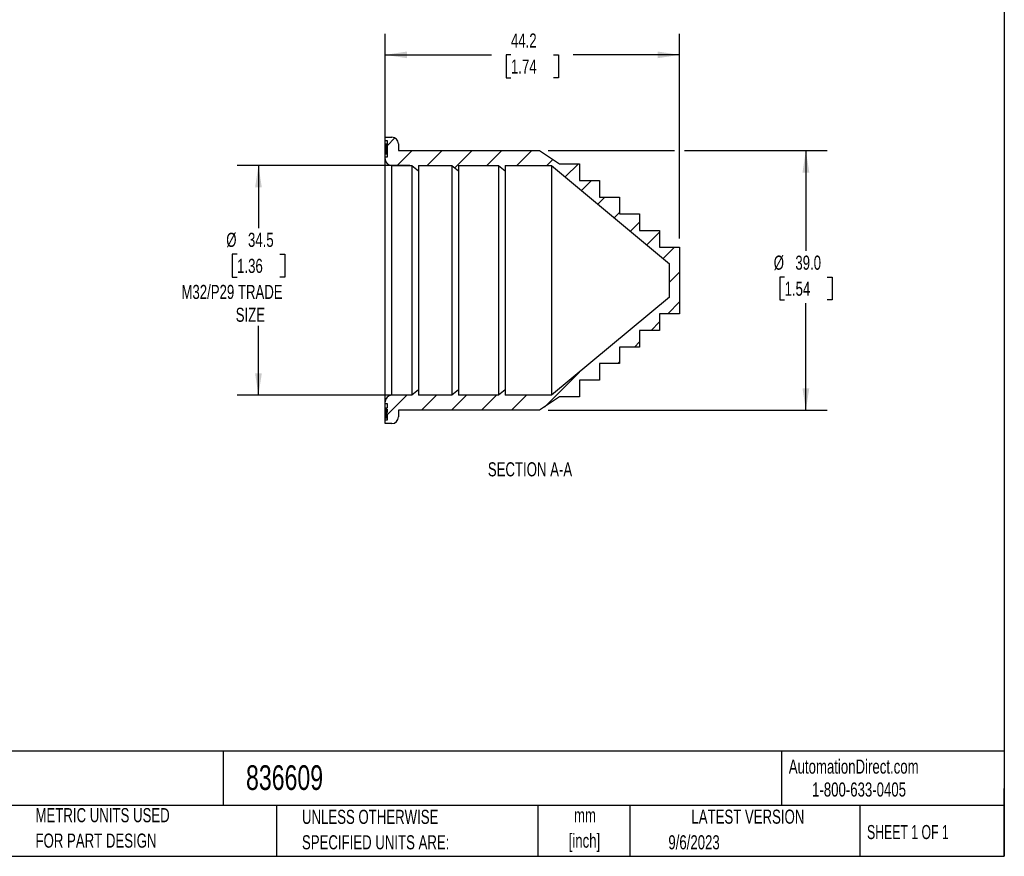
# Model space of a CAD drawing. Header units: millimetres. Extents: x 6 to 273, y 6 to 210.
# Tile 2 of 3: x 125 to 273, y 6 to 132. Entities that reach past the tile are written whole.
import ezdxf

# ---------------------------------------------------------------- set-up
doc = ezdxf.new("R2010")
doc.units = ezdxf.units.MM
doc.layers.add('DIMENSIONS', color=140, linetype='Continuous', lineweight=25)
doc.layers.add('TEXT', color=140, linetype='Continuous', lineweight=25)
doc.layers.add('HATCH', color=6, linetype='Continuous')
doc.styles.add('SLDTEXTSTYLE0', font='TXT', dxfattribs={"width": 0.7})
doc.styles.add('SLDTEXTSTYLE1', font='TXT', dxfattribs={"width": 0.65})
doc.dimstyles.new('SLDDIMSTYLE1', dxfattribs={"dimtxt": 2.158008, "dimasz": 3.302, "dimexe": 0, "dimexo": 0.0625, "dimgap": 0.539502, "dimtad": 0, "dimtih": 1, "dimtoh": 1, "dimrnd": 1e-09, "dimzin": 12, "dimdsep": 46, "dimtxsty": 'SLDTEXTSTYLE0', "dimsah": 1, "dimcen": 0.09, "dimadec": 0, "dimazin": 3, "dimtfac": 1, "dimtofl": 0, "dimtmove": 0, "dimatfit": 3, "dimfxl": 0, "dimfrac": 2, "dimtolj": 1, "dimtzin": 12, "dimarcsym": 0})
doc.dimstyles.new('SLDDIMSTYLE2', dxfattribs={"dimtxt": 2.158008, "dimasz": 3.302, "dimexe": 0, "dimexo": 0.0625, "dimgap": 0.539502, "dimtad": 0, "dimtih": 1, "dimtoh": 1, "dimrnd": 1e-09, "dimzin": 4, "dimdsep": 46, "dimtxsty": 'SLDTEXTSTYLE0', "dimsah": 1, "dimcen": 0.09, "dimadec": 0, "dimazin": 1, "dimtfac": 1, "dimtofl": 0, "dimtmove": 0, "dimatfit": 3, "dimfxl": 0, "dimfrac": 2, "dimtolj": 1, "dimtzin": 12, "dimarcsym": 0})

# ---------------------------------------------------------------- blocks, each defined once
blk = doc.blocks.new('SW_NOTE_0')
at = {"layer": 'TEXT', "color": 0, "char_height": 2.117, "attachment_point": 2, "style": 'SLDTEXTSTYLE0'}
for s, insert in [('mm', (2.84, 2.73)), ('[inch]', (2.76, -1.09))]:
    blk.add_mtext(s, dxfattribs=dict(at, insert=insert))
blk = doc.blocks.new('SW_NOTE_0_1')
at = {"layer": 'TEXT', "color": 0, "char_height": 2.1167, "attachment_point": 1, "style": 'SLDTEXTSTYLE0'}
for s, insert in [('UNLESS OTHERWISE', (0, 2.73)), ('SPECIFIED UNITS ARE:', (0, -1.09))]:
    blk.add_mtext(s, dxfattribs=dict(at, insert=insert))
blk = doc.blocks.new('SW_NOTE_0_5')
at = {"layer": 'TEXT', "color": 0, "char_height": 2.1167, "attachment_point": 1, "style": 'SLDTEXTSTYLE0'}
for s, insert in [('METRIC UNITS USED', (0, 2.73)), ('FOR PART DESIGN', (0, -1.09))]:
    blk.add_mtext(s, dxfattribs=dict(at, insert=insert))
blk = doc.blocks.new('_D_1')
at = {"layer": 'DIMENSIONS'}
for p, q in [((183.82, 110.07), (157.9, 110.07)), ((161.07, 110.07), (161.07, 100.67)), ((157.87, 96.76), (157.14, 96.76)), ((157.14, 96.76), (157.14, 93.33)), ((164.28, 96.76), (165.01, 96.76)), ((165.01, 96.76), (165.01, 93.33)), ((157.14, 93.33), (157.87, 93.33)), ((165.01, 93.33), (164.28, 93.33)), ((161.07, 75.57), (161.07, 85.99)), ((183.82, 75.57), (157.9, 75.57))]:
    blk.add_line(p, q, dxfattribs=at)
for points in [[(161.07, 110.07), (160.57, 106.77), (161.58, 106.77)], [(161.07, 75.57), (161.58, 78.87), (160.57, 78.87)]]:
    blk.add_solid(points, dxfattribs=at)
at = {"layer": 'DIMENSIONS', "attachment_point": 1, "style": 'SLDTEXTSTYLE0'}
for s, insert, char_height in [('%%c', (156.24, 99.97), 2.117), ('34.5', (159.5, 99.97), 2.117), ('1.36', (157.87, 96.06), 2.117), ('M32/P29 TRADE', (149.51, 92.15), 2.1167), ('SIZE', (157.66, 88.72), 2.117)]:
    blk.add_mtext(s, dxfattribs=dict(at, insert=insert, char_height=char_height))
blk = doc.blocks.new('_D_2')
at = {"layer": 'DIMENSIONS'}
for p, q in [((180.09, 112.34), (180.09, 129.86)), ((224.29, 99.09), (224.29, 129.86)), ((180.09, 126.68), (196.06, 126.68)), ((198.98, 126.68), (198.26, 126.68)), ((198.26, 126.68), (198.26, 123.25)), ((205.39, 126.68), (206.12, 126.68)), ((206.12, 126.68), (206.12, 123.25)), ((224.29, 126.68), (208.32, 126.68)), ((198.26, 123.25), (198.98, 123.25)), ((206.12, 123.25), (205.39, 123.25))]:
    blk.add_line(p, q, dxfattribs=at)
for points in [[(180.09, 126.68), (183.39, 126.18), (183.39, 127.19)], [(224.29, 126.68), (220.99, 127.19), (220.99, 126.18)]]:
    blk.add_solid(points, dxfattribs=at)
at = {"layer": 'DIMENSIONS', "char_height": 2.117, "attachment_point": 1, "style": 'SLDTEXTSTYLE0'}
for s, insert in [('44.2', (198.98, 129.89)), ('1.74', (198.98, 125.98))]:
    blk.add_mtext(s, dxfattribs=dict(at, insert=insert))
blk = doc.blocks.new('_D_3')
at = {"layer": 'DIMENSIONS'}
for p, q in [((204.56, 112.32), (223.53, 112.32)), ((225.05, 112.32), (246.44, 112.32)), ((243.26, 112.32), (243.26, 97.24)), ((240.06, 93.33), (239.33, 93.33)), ((239.33, 93.33), (239.33, 89.9)), ((246.47, 93.33), (247.19, 93.33)), ((247.19, 93.33), (247.19, 89.9)), ((239.33, 89.9), (240.06, 89.9)), ((243.26, 73.32), (243.26, 89.42)), ((247.19, 89.9), (246.47, 89.9)), ((204.56, 73.32), (246.44, 73.32))]:
    blk.add_line(p, q, dxfattribs=at)
for points in [[(243.26, 112.32), (242.75, 109.02), (243.77, 109.02)], [(243.26, 73.32), (243.77, 76.62), (242.75, 76.62)]]:
    blk.add_solid(points, dxfattribs=at)
at = {"layer": 'DIMENSIONS', "char_height": 2.117, "attachment_point": 1, "style": 'SLDTEXTSTYLE0'}
for s, insert in [('%%c', (238.43, 96.54)), ('39.0', (241.68, 96.54)), ('1.54', (240.06, 92.63))]:
    blk.add_mtext(s, dxfattribs=dict(at, insert=insert))

msp = doc.modelspace()

# ---------------------------------------------------------------- hatches: boundary and pattern name
at = {"layer": 'HATCH'}
h = msp.add_hatch(dxfattribs=at)
h.set_pattern_fill('ANSI31', color=256, style=0)
edge = h.paths.add_edge_path(flags=0)
edge.add_line((180.389, 73.687), (180.189, 73.687))
edge.add_line((180.189, 73.687), (180.189, 73.51))
edge.add_line((180.189, 73.51), (180.389, 73.51))
edge.add_line((180.389, 73.51), (180.389, 72.974))
edge.add_line((180.389, 72.974), (180.189, 72.974))
edge.add_line((180.189, 72.974), (180.189, 72.797))
edge.add_line((180.189, 72.797), (180.389, 72.797))
edge.add_line((180.389, 72.797), (180.389, 71.82))
edge.add_line((180.389, 71.82), (180.089, 71.82))
edge.add_line((180.089, 71.82), (180.089, 71.32))
edge.add_line((180.089, 71.32), (181.089, 71.32))
edge.add_arc((181.089, 72.32), 1, 270, 360)
edge.add_line((182.089, 72.32), (182.089, 73.32))
edge.add_line((182.089, 73.32), (203.289, 73.32))
edge.add_line((203.289, 73.32), (206.289, 75.32))
edge.add_line((206.289, 75.32), (209.289, 75.32))
edge.add_line((209.289, 75.32), (209.289, 77.82))
edge.add_line((209.289, 77.82), (212.289, 77.82))
edge.add_line((212.289, 77.82), (212.289, 80.32))
edge.add_line((212.289, 80.32), (215.289, 80.32))
edge.add_line((215.289, 80.32), (215.289, 82.82))
edge.add_line((215.289, 82.82), (218.289, 82.82))
edge.add_line((218.289, 82.82), (218.289, 85.32))
edge.add_line((218.289, 85.32), (221.289, 85.32))
edge.add_line((221.289, 85.32), (221.289, 87.82))
edge.add_line((221.289, 87.82), (224.289, 87.82))
edge.add_line((224.289, 87.82), (224.289, 97.82))
edge.add_line((224.289, 97.82), (221.289, 97.82))
edge.add_line((221.289, 97.82), (221.289, 100.32))
edge.add_line((221.289, 100.32), (218.289, 100.32))
edge.add_line((218.289, 100.32), (218.289, 102.82))
edge.add_line((218.289, 102.82), (215.289, 102.82))
edge.add_line((215.289, 102.82), (215.289, 105.32))
edge.add_line((215.289, 105.32), (212.289, 105.32))
edge.add_line((212.289, 105.32), (212.289, 107.82))
edge.add_line((212.289, 107.82), (209.289, 107.82))
edge.add_line((209.289, 107.82), (209.289, 110.32))
edge.add_line((209.289, 110.32), (206.289, 110.32))
edge.add_line((206.289, 110.32), (203.289, 112.32))
edge.add_line((203.289, 112.32), (182.089, 112.32))
edge.add_line((182.089, 112.32), (182.089, 113.32))
edge.add_arc((181.089, 113.32), 1, 0, 90)
edge.add_line((181.089, 114.32), (180.089, 114.32))
edge.add_line((180.089, 114.32), (180.089, 113.82))
edge.add_line((180.089, 113.82), (180.389, 113.82))
edge.add_line((180.389, 113.82), (180.389, 111.32))
edge.add_line((180.389, 111.32), (180.089, 111.32))
edge.add_line((180.089, 111.32), (180.089, 111.07))
edge.add_arc((181.089, 111.07), 1, 180, 270)
edge.add_line((181.089, 110.07), (184.089, 110.07))
edge.add_line((184.089, 110.07), (185.089, 109.27))
edge.add_line((185.089, 109.27), (185.089, 110.07))
edge.add_line((185.089, 110.07), (190.089, 110.07))
edge.add_line((190.089, 110.07), (191.089, 109.27))
edge.add_line((191.089, 109.27), (191.089, 110.07))
edge.add_line((191.089, 110.07), (197.089, 110.07))
edge.add_line((197.089, 110.07), (198.089, 109.27))
edge.add_line((198.089, 109.27), (198.089, 110.07))
edge.add_line((198.089, 110.07), (205.089, 110.07))
edge.add_line((205.089, 110.07), (222.789, 95.32))
edge.add_line((222.789, 95.32), (222.789, 90.32))
edge.add_line((222.789, 90.32), (205.089, 75.57))
edge.add_line((205.089, 75.57), (198.089, 75.57))
edge.add_line((198.089, 75.57), (198.089, 76.37))
edge.add_line((198.089, 76.37), (197.089, 75.57))
edge.add_line((197.089, 75.57), (191.089, 75.57))
edge.add_line((191.089, 75.57), (191.089, 76.37))
edge.add_line((191.089, 76.37), (190.089, 75.57))
edge.add_line((190.089, 75.57), (185.089, 75.57))
edge.add_line((185.089, 75.57), (185.089, 76.37))
edge.add_line((185.089, 76.37), (184.089, 75.57))
edge.add_line((184.089, 75.57), (181.089, 75.57))
edge.add_arc((181.089, 74.57), 1, 90, 180)
edge.add_line((180.089, 74.57), (180.089, 74.32))
edge.add_line((180.089, 74.32), (180.389, 74.32))
edge.add_line((180.389, 74.32), (180.389, 73.687))

# ---------------------------------------------------------------- linework, layer by layer
for p, q in [((180.089, 113.82), (180.089, 114.32)), ((180.089, 114.32), (181.089, 114.32)), ((180.089, 113.82), (180.389, 113.82)), ((180.089, 111.32), (180.089, 113.82)), ((180.189, 113.315), (180.189, 113.137)), ((180.189, 113.315), (180.389, 113.315)), ((180.189, 113.137), (180.389, 113.137)), ((180.189, 113.137), (180.189, 111.815)), ((180.389, 113.82), (180.389, 111.32)), ((182.089, 113.32), (182.089, 112.32)), ((180.089, 111.07), (180.089, 111.32)), ((180.389, 111.32), (180.089, 111.32)), ((180.189, 111.815), (180.389, 111.815)), ((182.089, 112.32), (203.289, 112.32)), ((203.289, 112.32), (206.289, 110.32)), ((181.089, 110.07), (184.089, 110.07)), ((181.089, 75.57), (181.089, 110.07)), ((184.089, 110.07), (185.089, 109.27)), ((184.089, 110.07), (184.089, 75.57)), ((185.089, 110.07), (190.089, 110.07)), ((185.089, 110.07), (185.089, 109.27)), ((190.089, 110.07), (191.089, 109.27)), ((190.089, 110.07), (190.089, 75.57)), ((191.089, 110.07), (197.089, 110.07)), ((191.089, 110.07), (191.089, 109.27)), ((197.089, 110.07), (198.089, 109.27)), ((197.089, 110.07), (197.089, 75.57)), ((198.089, 110.07), (205.089, 110.07)), ((198.089, 110.07), (198.089, 109.27)), ((205.089, 110.07), (222.789, 95.32)), ((205.089, 110.07), (205.089, 75.57)), ((206.289, 110.32), (209.289, 110.32)), ((209.289, 110.32), (209.289, 107.82)), ((185.089, 109.27), (185.089, 76.37)), ((191.089, 109.27), (191.089, 76.37)), ((198.089, 109.27), (198.089, 76.37)), ((209.289, 107.82), (212.289, 107.82)), ((212.289, 107.82), (212.289, 105.32)), ((212.289, 105.32), (215.289, 105.32)), ((215.289, 105.32), (215.289, 102.82)), ((215.289, 102.82), (218.289, 102.82)), ((218.289, 102.82), (218.289, 100.32)), ((218.289, 100.32), (221.289, 100.32)), ((221.289, 100.32), (221.289, 97.82)), ((221.289, 97.82), (224.289, 97.82)), ((224.289, 97.82), (224.289, 87.82)), ((222.789, 90.32), (222.789, 95.32)), ((222.789, 90.32), (205.089, 75.57)), ((224.289, 87.82), (221.289, 87.82)), ((221.289, 87.82), (221.289, 85.32)), ((221.289, 85.32), (218.289, 85.32)), ((218.289, 85.32), (218.289, 82.82)), ((218.289, 82.82), (215.289, 82.82)), ((215.289, 82.82), (215.289, 80.32)), ((215.289, 80.32), (212.289, 80.32)), ((212.289, 80.32), (212.289, 77.82)), ((212.289, 77.82), (209.289, 77.82)), ((209.289, 77.82), (209.289, 75.32)), ((184.089, 75.57), (181.089, 75.57)), ((185.089, 76.37), (184.089, 75.57)), ((185.089, 76.37), (185.089, 75.57)), ((190.089, 75.57), (185.089, 75.57)), ((191.089, 76.37), (190.089, 75.57)), ((191.089, 76.37), (191.089, 75.57)), ((197.089, 75.57), (191.089, 75.57)), ((198.089, 76.37), (197.089, 75.57)), ((198.089, 76.37), (198.089, 75.57)), ((205.089, 75.57), (198.089, 75.57)), ((180.089, 74.32), (180.089, 74.57)), ((180.089, 74.32), (180.389, 74.32)), ((180.089, 71.82), (180.089, 74.32)), ((180.389, 74.32), (180.389, 73.687)), ((206.289, 75.32), (203.289, 73.32)), ((209.289, 75.32), (206.289, 75.32)), ((180.189, 73.687), (180.189, 73.51)), ((180.189, 73.687), (180.389, 73.687)), ((180.189, 73.51), (180.389, 73.51)), ((180.189, 73.51), (180.189, 72.974)), ((180.189, 72.974), (180.189, 72.797)), ((180.389, 72.974), (180.189, 72.974)), ((180.389, 72.797), (180.189, 72.797)), ((180.189, 72.797), (180.189, 72.187)), ((180.389, 73.51), (180.389, 72.974)), ((180.389, 72.797), (180.389, 71.82)), ((203.289, 73.32), (182.089, 73.32)), ((182.089, 73.32), (182.089, 72.32)), ((180.089, 71.32), (180.089, 71.82)), ((180.389, 71.82), (180.089, 71.82)), ((181.089, 71.32), (180.089, 71.32)), ((180.189, 72.187), (180.389, 72.187))]:
    msp.add_line(p, q)
for centre, start, end in [((181.089, 113.32), 0, 90), ((181.089, 111.07), 180, 270), ((181.089, 74.57), 90, 180), ((181.089, 72.32), 270, 0)]:
    msp.add_arc(centre, 1, start, end)
msp.add_open_spline([(180.089, 74.57), (180.089, 74.571), (180.089, 74.573), (180.089, 74.588), (180.089, 74.611), (180.089, 74.645), (180.089, 74.688), (180.089, 74.74), (180.089, 74.802), (180.089, 74.95), (180.089, 75.253), (180.089, 75.833), (180.089, 76.588), (180.089, 77.526), (180.089, 78.629), (180.089, 79.893), (180.089, 81.293), (180.089, 83.301), (180.089, 86.013), (180.089, 89.414), (180.089, 92.82), (180.089, 96.226), (180.089, 99.627), (180.089, 102.34), (180.089, 104.348), (180.089, 105.748), (180.089, 107.011), (180.089, 108.115), (180.089, 109.053), (180.089, 109.807), (180.089, 110.388), (180.089, 110.722), (180.089, 110.905), (180.089, 111), (180.089, 111.059), (180.089, 111.067), (180.089, 111.07)], degree=3, knots=[0, 0, 0, 0, 0.0072977, 0.0145845, 0.0218642, 0.0291407, 0.0364177, 0.0436992, 0.0509889, 0.0582906, 0.089171, 0.1200606, 0.1522283, 0.1844051, 0.2172573, 0.2501188, 0.282971, 0.3158325, 0.3800946, 0.4417916, 0.5000019, 0.5582122, 0.6199092, 0.6841713, 0.7170234, 0.749885, 0.7827371, 0.8155986, 0.8477663, 0.8799432, 0.9108236, 0.9417132, 0.9562985, 0.9708543, 0.9854113, 1, 1, 1, 1])
at = {"layer": 'TEXT'}
for p, q in [((273.05, 209.55), (273.05, 6.35)), ((273.05, 22.126), (6.35, 22.126)), ((155.759, 22.126), (155.759, 13.97)), ((239.575, 22.126), (239.575, 13.97)), ((273.05, 6.35), (273.05, 16.51)), ((273.05, 13.97), (6.35, 13.97)), ((163.78, 13.97), (163.78, 6.35)), ((203.024, 13.97), (203.024, 6.35)), ((216.812, 13.97), (216.812, 6.35)), ((251.349, 13.97), (251.349, 6.35)), ((6.35, 6.35), (273.05, 6.35))]:
    msp.add_line(p, q, dxfattribs=at)

# ---------------------------------------------------------------- block references
for name, p in [('SW_NOTE_0_5', (127.604, 10.854)), ('SW_NOTE_0_1', (167.608, 10.605)), ('SW_NOTE_0', (207.255, 10.846))]:
    msp.add_blockref(name, p, dxfattribs=at)

# ---------------------------------------------------------------- texts
for s, insert, char_height, attachment_point, style in [('SECTION A-A', (201.842, 65.515), 2.11667, 2, 'SLDTEXTSTYLE0'), ('AutomationDirect.com', (240.695, 20.877), 2.11667, 1, 'SLDTEXTSTYLE0'), ('836609', (159.208, 20.019), 3.7042, 1, 'SLDTEXTSTYLE0'), ('1-800-633-0405', (244.192, 17.437), 2.11667, 1, 'SLDTEXTSTYLE0'), ('LATEST VERSION', (234.552, 13.364), 2.11667, 2, 'SLDTEXTSTYLE0'), ('SHEET 1 OF 1', (252.441, 11.051), 2.11667, 1, 'SLDTEXTSTYLE1'), ('9/6/2023', (222.613, 9.513), 2.1167, 1, 'SLDTEXTSTYLE0')]:
    msp.add_mtext(s, dxfattribs=dict(at, insert=insert, char_height=char_height, attachment_point=attachment_point, style=style))

# ---------------------------------------------------------------- dimensions: what is measured, and where the dimension line sits
at = {"layer": 'DIMENSIONS'}
dim = msp.add_linear_dim(base=(224.289, 126.683), p1=(180.089, 111.07), p2=(224.289, 97.82), dimstyle='SLDDIMSTYLE1', dxfattribs=at)
dim.commit()
dim.dimension.update_dxf_attribs({"geometry": '_D_2', "text_midpoint": (202.188, 126.683), "dimtype": 160})
for base, p1, p2, text, dimstyle, picture, middle in [((243.262, 73.32), (203.289, 112.32), (203.289, 73.32), '%%c<>', 'SLDDIMSTYLE2', '_D_3', (243.262, 93.332)), ((161.074, 75.57), (185.089, 110.07), (185.089, 75.57), '%%c<>\\PM32/P29 TRADE\\PSIZE', 'SLDDIMSTYLE1', '_D_1', (161.074, 93.332))]:
    dim = msp.add_linear_dim(base=base, p1=p1, p2=p2, angle=90, text=text, dimstyle=dimstyle, dxfattribs=at)
    dim.commit()
    dim.dimension.update_dxf_attribs({"geometry": picture, "text_midpoint": middle, "dimtype": 160})

doc.saveas('drawing.dxf')
